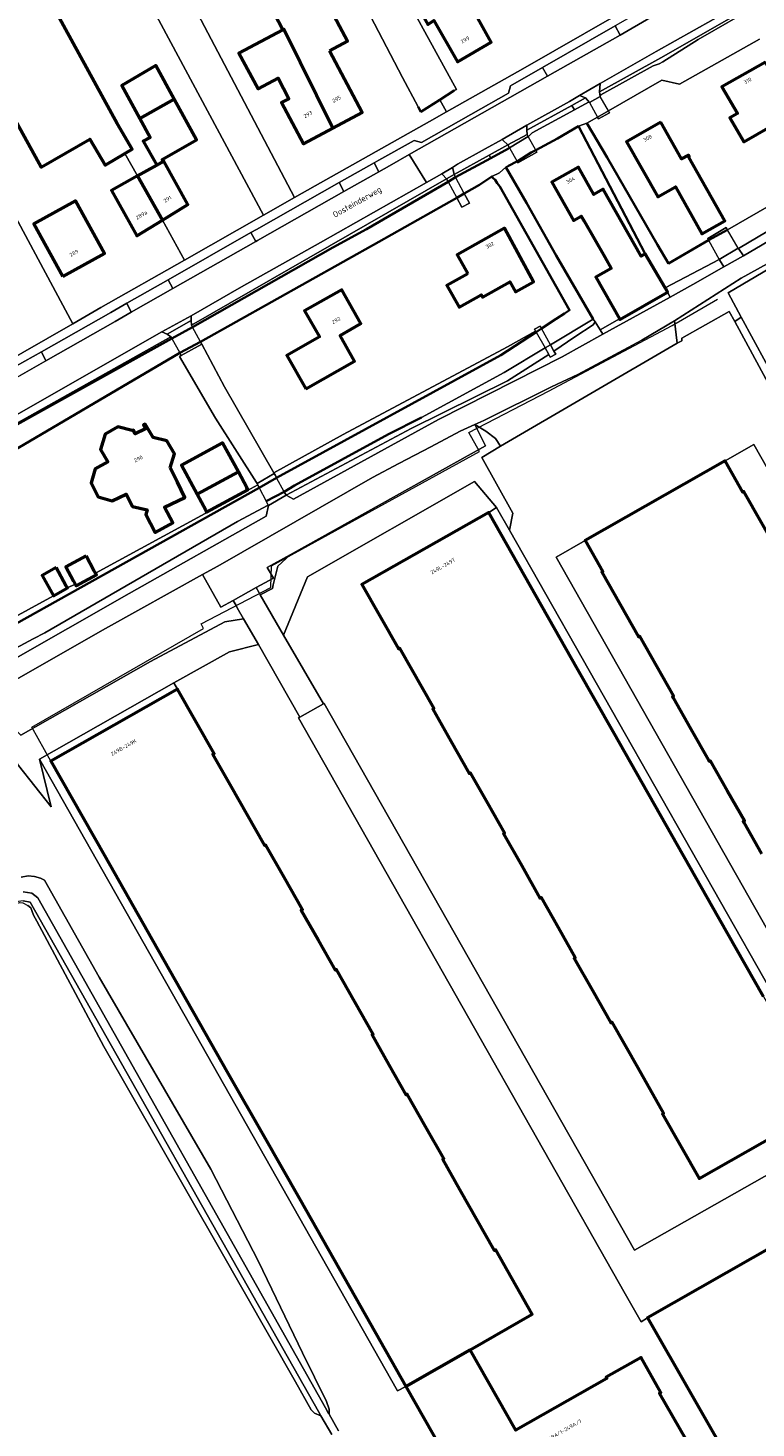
# Model space of a CAD drawing. Header units: metres. Extents: x 113441 to 115918, y 474822 to 477887.
# Tile 139 of 145: x 114304 to 114426, y 477083 to 477317. Entities that reach past the tile are written whole.
import ezdxf
from ezdxf.enums import TextEntityAlignment as Align

# ---------------------------------------------------------------- set-up
doc = ezdxf.new("R2010")
doc.units = ezdxf.units.M
for name, color, linetype, lineweight in [('B-WE-GK-BESCHOEIING-G', 252, 'GK-BESCHOEIING', 35), ('B-WE-GR-BOUWLAND-GV', 252, 'Continuous', 13), ('B-WE-GR-GRAS-GV', 252, 'Continuous', 13), ('B-WE-GR-GROENVOORZIENING-GV', 252, 'Continuous', 18), ('B-WE-GR-STRUIK-GV', 252, 'Continuous', 13), ('B-WE-IE-TERREINAFSCHEIDING_KUNSTMATIG_HEKWERK-G', 252, 'IE-TERREINAFSCHEIDING-KUNSTMATIG', 18), ('B-WE-KW-KUNSTWERK_DEK-GV', 252, 'Continuous', 18), ('B-WE-KW-KUNSTWERK_LANDHOOFD-GV', 252, 'Continuous', 18), ('B-WE-OG-BEBOUWING-GV', 7, 'Continuous', 50), ('B-WE-OG-BEBOUWING-T18', 7, 'Continuous', 50), ('B-WE-OG-BEBOUWING_LOODS-GV', 7, 'Continuous', 50), ('B-WE-OG-BEBOUWING_LUIFEL-GV', 7, 'Continuous', 50), ('B-WE-OG-TERREIN_ERF-GV', 252, 'Continuous', 18), ('B-WE-OG-TOPOGRAFIE-T18', 7, 'Continuous', 18), ('B-WE-OG-WATER-GV', 252, 'Continuous', 18), ('B-WE-OG-WATER_SLOOT-GV', 252, 'Continuous', 18), ('B-WE-VH-VERHARDING_GESLOTEN-GV', 252, 'Continuous', 18), ('B-WE-VH-VERHARDING_OPEN-GV', 252, 'Continuous', 18)]:
    doc.layers.add(name, color=color, linetype=linetype, lineweight=lineweight)
doc.styles.add('NLCS-ISO-ANNOTATIEF-T18', font='NLCS-ISO.ttf', dxfattribs={"height": 1.8})
doc.linetypes.add('GK-BESCHOEIING', pattern='A,30,-5,[1,NLCS.SHX,S=1,R=0,X=0,Y=0],-5', length=40)
doc.linetypes.add('IE-TERREINAFSCHEIDING-KUNSTMATIG', pattern='A,4,[82,NLCS.SHX,S=0.75,R=90,X=0,Y=0],4,-2', length=10)

msp = doc.modelspace()

# ---------------------------------------------------------------- linework, layer by layer
at = {"layer": 'B-WE-GK-BESCHOEIING-G', "ltscale": 0.5, "flags": 128}
for points in [[(114375.46, 477306.64), (114373.052, 477305.112), (114369.88, 477303.1), (114369.422, 477303.932)], [(114397.7, 477301.22), (114401.1, 477295.42), (114409.49, 477280.84), (114411.38, 477277.71), (114418.076, 477281.568)], [(114388.355, 477296.297), (114389.107, 477296.695), (114392.75, 477298.62), (114396.289, 477300.716)], [(114396.289, 477300.716), (114407.47, 477279.32)], [(114384.575, 477296.962), (114381.59, 477295.348), (114375.669, 477292.147), (114374.414, 477291.382)], [(114385.96, 477294.78), (114385.976, 477294.79), (114388.355, 477296.297)], [(114384.13, 477293.8), (114384.187, 477293.831)], [(114398.74, 477268.39), (114392.55, 477279.02), (114387.57, 477287.85), (114384.13, 477293.8)], [(114384.187, 477293.831), (114384.573, 477294.037)], [(114384.573, 477294.037), (114385.96, 477294.78)], [(114374.414, 477291.382), (114360.774, 477283.431), (114355.13, 477280.379), (114331.633, 477267.023)], [(114382, 477291.98), (114381.782, 477292.285), (114379.71, 477290.872), (114377.148, 477289.424), (114375.869, 477288.701), (114362.803, 477281.315), (114332.976, 477264.559)], [(114382, 477291.98), (114382.32, 477291.69), (114382.66, 477291.15), (114383.11, 477290.56), (114394.79, 477269.88), (114393.95, 477269.33)], [(114418.076, 477281.568), (114421.235, 477283.323)], [(114392.548, 477268.411), (114390.057, 477266.779)], [(114393.95, 477269.33), (114392.548, 477268.411)], [(114331.633, 477267.023), (114328.132, 477265.114), (114295.657, 477247.085)], [(114389.175, 477266.201), (114383.28, 477262.34), (114345.709, 477241.778)], [(114390.057, 477266.779), (114389.175, 477266.201)], [(114332.976, 477264.559), (114329.473, 477262.696), (114297.565, 477243.947), (114294.651, 477242.235), (114292.303, 477240.855), (114291.333, 477240.286), (114283.033, 477235.409), (114282.644, 477233.741)], [(114370, 477251.9), (114364.45, 477249.09), (114348.69, 477240.5), (114346.968, 477239.468)], [(114342.798, 477240.106), (114294.36, 477213.11), (114293.299, 477214.902)], [(114345.709, 477241.778), (114342.798, 477240.106)], [(114346.968, 477239.468), (114343.963, 477237.852)]]:
    msp.add_lwpolyline(points, dxfattribs=at)
at = {"layer": 'B-WE-GR-BOUWLAND-GV'}
msp.add_lwpolyline([(114461.469, 477296.473), (114421.331, 477272.769), (114423.545, 477268.698), (114435.925, 477245.942)], dxfattribs=at)
at = {"layer": 'B-WE-GR-GRAS-GV'}
msp.add_lwpolyline([(114328.509, 477207.428), (114337.797, 477212.664), (114342.639, 477213.862), (114340.156, 477218.189), (114337.021, 477217.689), (114324.563, 477211.023), (114302.863, 477198.688), (114298.745, 477202.748), (114299.888, 477198.263), (114302.481, 477193.594), (114307.931, 477186.686), (114306.002, 477194.636)], close=True, dxfattribs=at)
at = {"layer": 'B-WE-GR-GROENVOORZIENING-GV'}
for points in [[(114444.806, 477331.985), (114444.251, 477332.896), (114431.012, 477325.416), (114418.859, 477318.552), (114409.297, 477313.198), (114399.931, 477307.822), (114399.814, 477306.464), (114410.077, 477312.163)], [(114397.436, 477305.433), (114396.466, 477305.799), (114394.743, 477304.834), (114387.628, 477300.851), (114387.637, 477300.015), (114395.143, 477304.165)], [(114384.45, 477297.55), (114383.582, 477298.36), (114383.49, 477298.446), (114380.642, 477296.872), (114376.026, 477294.322), (114375.141, 477293.79), (114375.207, 477293.576), (114375.433, 477292.581), (114381.3, 477295.814)], [(114461.469, 477296.473), (114461.44, 477296.48), (114459.855, 477296.342), (114449.67, 477290.14), (114432.72, 477280.29), (114423.54, 477275.21), (114412.375, 477268.059), (114412.787, 477264.361), (114413.616, 477264.753), (114413.593, 477265.188), (114421.527, 477269.67), (114422.452, 477267.965), (114423.545, 477268.698), (114421.331, 477272.769)], [(114374.143, 477291.881), (114373.487, 477292.593), (114373.381, 477292.702), (114370.816, 477291.254), (114353.049, 477281.226), (114339.831, 477273.769), (114331.371, 477268.942), (114331.391, 477268.653), (114331.408, 477268.137), (114331.449, 477267.359)], [(114327.35, 477265.873), (114326.487, 477266.254), (114296.228, 477249.001), (114295.82, 477248.206), (114295.571, 477247.261), (114327.973, 477265.402)], [(114400.335, 477265.824), (114399.88, 477266.58), (114399.049, 477267.899), (114398.707, 477267.426), (114395.682, 477265.4), (114392.162, 477263.019), (114392.456, 477262.494), (114391.541, 477262.006), (114391.293, 477262.446), (114384.368, 477258.041), (114368.26, 477250.038), (114347.3, 477238.86), (114348.52, 477238.19), (114372.84, 477251.54), (114385.51, 477257.96), (114393.55, 477262.08)], [(114380.721, 477247.139), (114378.926, 477250.74), (114376.43, 477249.62), (114371.52, 477246.99), (114366.15, 477244.2), (114361.77, 477241.84), (114335.86, 477227.01), (114333.281, 477225.575), (114336.368, 477220.114), (114338.42, 477221.214), (114342.254, 477223.396), (114345.162, 477224.963), (114344.121, 477226.761), (114347.944, 477228.889)], [(114300.46, 477210.66), (114321.02, 477222.39), (114343.95, 477235.37), (114344.32, 477237.16), (114344.281, 477237.236), (114339.129, 477234.486), (114306.878, 477215.841), (114304.937, 477214.805), (114298.342, 477211.284), (114296.26, 477210.837), (114294.529, 477210.497), (114293.719, 477210.061), (114290.998, 477208.597), (114291.3, 477208.18), (114294.796, 477207.611)], [(114345.136, 477223.847), (114345.893, 477226.979), (114347.944, 477228.889), (114344.121, 477226.761), (114345.162, 477224.963), (114342.254, 477223.396), (114342.759, 477222.526), (114342.955, 477222.188), (114344.997, 477223.272)]]:
    msp.add_lwpolyline(points, close=True, dxfattribs=at)
msp.add_lwpolyline([(114302.863, 477198.688), (114324.563, 477211.023), (114337.021, 477217.689), (114340.156, 477218.189), (114339.103, 477220.025), (114338.898, 477220.381), (114338.42, 477221.214), (114336.368, 477220.114), (114333.281, 477225.575), (114317.02, 477216.53), (114290.29, 477201.32)], dxfattribs=at)
at = {"layer": 'B-WE-GR-STRUIK-GV'}
msp.add_lwpolyline([(114382.554, 477236.825), (114384.718, 477233.018), (114385.299, 477235.883), (114380.082, 477245.182), (114383.227, 477247.082), (114382.35, 477248.382), (114380.778, 477249.607), (114378.926, 477250.74), (114380.721, 477247.139), (114347.944, 477228.889), (114345.893, 477226.979), (114345.136, 477223.847), (114344.997, 477223.272), (114342.955, 477222.188), (114346.871, 477215.43), (114350.848, 477225.18), (114378.827, 477241.169)], close=True, dxfattribs=at)
for points in [[(114387.052, 477054.907), (114367.347, 477089.607), (114365.974, 477088.834), (114306.002, 477194.636), (114307.931, 477186.686), (114302.481, 477193.594)], [(114302.928, 477174.906), (114304.103, 477175.143), (114305.136, 477175.016), (114306.165, 477174.756), (114306.824, 477174.405), (114315.959, 477158.134), (114334.673, 477125.982), (114342.66, 477110.542), (114350.05, 477095.252), (114354.049, 477087.098), (114354.516, 477085.783), (114354.494, 477084.931), (114356.049, 477082.172)]]:
    msp.add_lwpolyline(points, dxfattribs=at)
at = {"layer": 'B-WE-IE-TERREINAFSCHEIDING_KUNSTMATIG_HEKWERK-G'}
msp.add_lwpolyline([(114307.879, 477194.331), (114304.686, 477200.027), (114333.454, 477216.528), (114333.04, 477217.331), (114344.747, 477223.416), (114344.844, 477227.042), (114379.697, 477246.172), (114377.92, 477249.385), (114391.258, 477256.297), (114411.945, 477267.298), (114419.587, 477271.727)], dxfattribs=at)
at = {"layer": 'B-WE-KW-KUNSTWERK_DEK-GV'}
for points in [[(114401.448, 477302.935), (114401.283, 477303.231), (114399.922, 477305.669), (114398.112, 477304.659), (114399.485, 477302.199), (114399.638, 477301.925)], [(114384.45, 477297.55), (114384.723, 477297.055), (114385.976, 477294.79), (114386.097, 477294.571), (114389.301, 477296.343), (114389.107, 477296.695), (114387.85, 477298.969), (114387.655, 477299.322)], [(114376.738, 477287.101), (114378.029, 477287.801), (114377.148, 477289.424), (114375.669, 477292.147), (114375.433, 477292.581), (114374.143, 477291.881), (114374.414, 477291.382), (114375.869, 477288.701)], [(114421.235, 477283.323), (114418.076, 477281.568), (114419.84, 477278.38), (114423.04, 477280.25)], [(114331.408, 477268.137), (114327.35, 477265.873), (114327.973, 477265.402), (114328.132, 477265.114), (114329.473, 477262.696), (114329.714, 477262.26), (114329.705, 477262.283), (114333.187, 477264.173), (114332.976, 477264.559), (114331.633, 477267.023), (114331.449, 477267.359)], [(114390.057, 477266.779), (114389.175, 477266.201), (114390.678, 477263.536), (114391.571, 477264.074)], [(114346.968, 477239.468), (114345.709, 477241.778), (114345.493, 477242.174), (114345.31, 477242.51), (114342.43, 477240.82), (114342.544, 477240.6), (114342.798, 477240.106), (114343.963, 477237.852), (114344.281, 477237.236), (114344.32, 477237.16), (114347.3, 477238.86)]]:
    msp.add_lwpolyline(points, close=True, dxfattribs=at)
at = {"layer": 'B-WE-KW-KUNSTWERK_LANDHOOFD-GV'}
for points in [[(114401.448, 477302.935), (114401.283, 477303.231), (114399.485, 477302.199), (114399.638, 477301.925)], [(114387.85, 477298.969), (114387.655, 477299.322), (114384.45, 477297.55), (114384.723, 477297.055)], [(114389.107, 477296.695), (114388.355, 477296.297), (114385.976, 477294.79), (114386.097, 477294.571), (114389.301, 477296.343)], [(114375.669, 477292.147), (114375.433, 477292.581), (114374.143, 477291.881), (114374.414, 477291.382)], [(114377.148, 477289.424), (114375.869, 477288.701), (114376.738, 477287.101), (114378.029, 477287.801)], [(114421.235, 477283.323), (114421.009, 477283.708), (114420.99, 477283.74), (114417.92, 477281.85), (114418.076, 477281.568)], [(114331.633, 477267.023), (114331.449, 477267.359), (114331.408, 477268.137), (114327.35, 477265.873), (114327.973, 477265.402), (114328.132, 477265.114)], [(114390.057, 477266.779), (114389.83, 477267.184), (114388.909, 477266.672), (114389.075, 477266.379), (114389.175, 477266.201)], [(114332.976, 477264.559), (114329.473, 477262.696), (114329.705, 477262.283), (114333.187, 477264.173)], [(114391.571, 477264.074), (114390.678, 477263.536), (114391.293, 477262.446), (114391.541, 477262.006), (114392.456, 477262.494), (114392.162, 477263.019)], [(114345.709, 477241.778), (114345.493, 477242.174), (114345.31, 477242.51), (114342.43, 477240.82), (114342.544, 477240.6), (114342.798, 477240.106)], [(114347.3, 477238.86), (114346.968, 477239.468), (114343.963, 477237.852), (114344.281, 477237.236), (114344.32, 477237.16)]]:
    msp.add_lwpolyline(points, close=True, dxfattribs=at)
at = {"layer": 'B-WE-OG-BEBOUWING-GV'}
for points in [[(114260.665, 477409.514), (114252.81, 477424.05), (114248.63, 477432.37), (114234.64, 477424.82), (114237.17, 477420.57), (114240.2, 477422.15), (114242.407, 477418.325), (114239.11, 477416.51), (114278.1, 477344.96), (114306.23, 477293.83), (114314.41, 477298.529), (114316.97, 477294.14), (114320.291, 477296.13), (114321.486, 477296.846), (114318.99, 477301.16), (114290.07, 477353.9), (114290.54, 477354.23)], [(114377.718, 477321.813), (114376.981, 477321.384), (114375.015, 477324.758), (114368.95, 477321.33), (114371.02, 477317.74), (114372.06, 477318.388), (114375.989, 477311.469), (114381.67, 477314.74)], [(114354.563, 477313.291), (114357.604, 477314.913), (114354.403, 477320.913), (114350.88, 477319.04), (114349.462, 477321.707), (114345.332, 477319.51), (114346.726, 477316.833), (114346.897, 477316.924), (114355.128, 477300.359), (114360.059, 477302.99)], [(114346.897, 477316.924), (114346.726, 477316.833), (114339.392, 477312.935), (114342.583, 477306.93), (114345.949, 477308.719), (114347.775, 477305.284), (114346.538, 477304.628), (114350.196, 477297.728), (114355.128, 477300.359)], [(114427.611, 477311.42), (114420.297, 477307.296), (114422.925, 477302.808), (114421.62, 477302.07), (114423.951, 477298.089), (114430.302, 477301.707), (114433.09, 477297.26), (114435.31, 477298.446)], [(114328.562, 477305.187), (114322.78, 477301.952), (114324.505, 477298.791), (114323.33, 477298.15), (114325.638, 477294.174), (114326.707, 477294.771), (114326.508, 477295.133), (114332.299, 477298.378)], [(114410.051, 477301.333), (114404.342, 477298.086), (114409.547, 477288.83), (114412.536, 477290.517), (114416.95, 477282.68), (114420.767, 477284.832), (114414.747, 477295.514), (114414.842, 477295.568), (114414.685, 477295.847), (114413.54, 477295.218)], [(114326.707, 477294.771), (114325.638, 477294.174), (114322.409, 477292.37), (114326.556, 477284.947), (114330.853, 477287.565), (114326.83, 477294.84)], [(114397.244, 477284.767), (114400.679, 477278.726), (114401.742, 477276.857), (114399.16, 477275.389), (114403.126, 477268.427), (114403.18, 477268.33), (114411.2, 477272.88), (114410.884, 477273.423), (114410.77, 477273.62), (114407.47, 477279.32), (114406.779, 477278.925), (114400.412, 477290.123), (114398.864, 477289.243), (114396.26, 477293.825), (114391.799, 477291.288), (114395.437, 477284.89), (114396.749, 477285.636)], [(114322.409, 477292.37), (114318.019, 477289.918), (114322.259, 477282.328), (114326.556, 477284.947)], [(114309.893, 477275.503), (114316.892, 477279.349), (114312.025, 477288.209), (114305.013, 477284.357)], [(114377.724, 477275.963), (114374.231, 477273.976), (114376.266, 477270.397), (114379.974, 477272.427), (114380.177, 477272.06), (114384.751, 477274.595), (114385.74, 477272.96), (114388.73, 477274.63), (114383.896, 477283.581), (114375.96, 477279.134)], [(114350.593, 477256.696), (114358.77, 477261.349), (114356.323, 477265.642), (114359.808, 477267.628), (114356.601, 477273.298), (114350.382, 477269.753), (114352.87, 477265.416), (114347.387, 477262.266)], [(114327.88, 477243.44), (114328.6, 477245.78), (114327.33, 477247.99), (114325.03, 477248.56), (114323.7, 477250.78), (114323.413, 477250.639), (114323.721, 477250.011), (114322.007, 477249.169), (114321.698, 477249.797), (114321.48, 477249.69), (114319.12, 477250.32), (114316.99, 477249.08), (114316.19, 477246.53), (114317.45, 477244.44), (114315.328, 477243.288), (114314.641, 477240.951), (114315.8, 477238.577), (114318.125, 477237.932), (114320.47, 477239.05), (114321.54, 477237.01), (114323.989, 477236.402), (114323.777, 477235.624), (114325.381, 477232.617), (114328.331, 477234.259), (114326.916, 477236.871), (114330.32, 477238.52), (114329.1, 477241.04)], [(114340.716, 477240.14), (114339.288, 477242.787), (114332.369, 477239.046), (114333.82, 477236.347), (114333.974, 477236.061), (114340.901, 477239.796)], [(114352.705, 477164.351), (114349.841, 477169.395), (114350.024, 477169.498), (114346.963, 477174.89), (114343.902, 477180.282), (114343.719, 477180.178), (114337.893, 477190.44), (114335.03, 477195.483), (114335.212, 477195.587), (114329.09, 477206.37), (114307.879, 477194.331), (114316.868, 477178.5), (114325.757, 477162.848), (114331.682, 477152.413), (114337.608, 477141.978), (114343.533, 477131.543), (114349.459, 477121.108), (114355.384, 477110.673), (114367.347, 477089.607), (114378.12, 477095.746), (114388.528, 477101.678), (114382.412, 477112.451), (114382.229, 477112.348), (114376.403, 477122.609), (114373.54, 477127.653), (114373.722, 477127.757), (114370.661, 477133.148), (114367.6, 477138.54), (114367.418, 477138.436), (114364.554, 477143.48), (114361.691, 477148.524), (114361.873, 477148.628), (114358.812, 477154.019), (114355.751, 477159.411), (114355.569, 477159.307)], [(114440.29, 477044.416), (114442.425, 477045.639), (114447.272, 477037.179), (114445.137, 477035.956), (114462.758, 477005.203), (114484.883, 477017.826), (114484.842, 477017.898), (114467.454, 477048.214), (114469.536, 477049.408), (114464.306, 477058.527), (114462.224, 477057.333), (114429.915, 477113.662), (114407.834, 477101.061), (114422.685, 477075.142)], [(114378.12, 477095.746), (114367.347, 477089.607), (114387.052, 477054.907), (114418.782, 477072.926), (114409.871, 477088.451), (114410.089, 477088.575), (114406.751, 477094.453), (114400.925, 477091.146), (114401.048, 477090.928), (114385.777, 477082.258)]]:
    msp.add_lwpolyline(points, close=True, dxfattribs=at)
for points in [[(114430.114, 477228.72), (114423.994, 477239.504), (114423.812, 477239.401), (114420.851, 477244.619), (114397.407, 477231.28), (114400.37, 477226.063), (114400.187, 477225.959), (114406.31, 477215.177), (114406.493, 477215.28), (114412.221, 477205.193), (114412.038, 477205.089), (114412.137, 477204.916), (114415.1, 477199.698), (114418.063, 477194.481), (114418.162, 477194.307), (114418.344, 477194.41), (114421.208, 477189.367), (114424.072, 477184.323), (114423.89, 477184.22), (114423.988, 477184.046), (114426.951, 477178.828)], [(114427.247, 477154.914), (114419.844, 477167.96), (114413.921, 477178.397), (114407.999, 477188.833), (114402.076, 477199.27), (114396.154, 477209.707), (114381.248, 477235.974), (114360.002, 477223.915), (114366.124, 477213.132), (114366.306, 477213.235), (114372.033, 477203.148), (114371.851, 477203.044), (114374.912, 477197.652), (114377.973, 477192.261), (114378.155, 477192.364), (114381.019, 477187.321), (114383.883, 477182.277), (114383.7, 477182.173), (114386.761, 477176.781), (114389.822, 477171.39), (114390.005, 477171.493), (114392.868, 477166.45), (114395.732, 477161.406), (114395.549, 477161.302), (114398.61, 477155.91), (114401.671, 477150.519), (114401.854, 477150.622), (114406.198, 477142.97), (114410.543, 477135.317), (114410.36, 477135.213), (114416.489, 477124.419), (114437.708, 477136.48)]]:
    msp.add_lwpolyline(points, dxfattribs=at)
at = {"layer": 'B-WE-OG-BEBOUWING_LOODS-GV'}
for points in [[(114322.78, 477301.952), (114328.562, 477305.187), (114325.46, 477310.838), (114319.761, 477307.487)], [(114313.776, 477228.715), (114310.369, 477226.885), (114311.682, 477224.454), (114311.935, 477223.987), (114312.093, 477223.694), (114315.499, 477225.524), (114315.333, 477225.832), (114315.091, 477226.281)], [(114308.751, 477226.756), (114306.433, 477225.436), (114308.058, 477222.512), (114308.327, 477222.029), (114310.645, 477223.349), (114310.41, 477223.772)]]:
    msp.add_lwpolyline(points, close=True, dxfattribs=at)
at = {"layer": 'B-WE-OG-BEBOUWING_LUIFEL-GV'}
msp.add_lwpolyline([(114339.288, 477242.787), (114336.652, 477247.674), (114329.75, 477243.918), (114332.369, 477239.046)], close=True, dxfattribs=at)
at = {"layer": 'B-WE-OG-TERREIN_ERF-GV'}
for points in [[(114222.451, 477444.568), (114257.93, 477377.648), (114293.734, 477312.173), (114301.917, 477297.411), (114296.927, 477294.758), (114311.552, 477267.602), (114316.26, 477270.3), (114330.29, 477278.263), (114326.556, 477284.947), (114322.259, 477282.328), (114318.019, 477289.918), (114322.409, 477292.37), (114320.291, 477296.13), (114316.97, 477294.14), (114314.41, 477298.529), (114306.23, 477293.83), (114278.1, 477344.96), (114239.11, 477416.51), (114242.407, 477418.325), (114240.2, 477422.15), (114237.17, 477420.57), (114234.64, 477424.82), (114248.63, 477432.37), (114237.655, 477452.62)], [(114290.07, 477353.9), (114318.99, 477301.16), (114321.486, 477296.846), (114320.291, 477296.13), (114322.409, 477292.37), (114325.638, 477294.174), (114323.33, 477298.15), (114324.505, 477298.791), (114322.78, 477301.952), (114319.761, 477307.487), (114325.46, 477310.838), (114328.562, 477305.187), (114332.299, 477298.378), (114326.508, 477295.133), (114326.707, 477294.771), (114326.83, 477294.84), (114330.853, 477287.565), (114326.556, 477284.947), (114330.29, 477278.263), (114343.524, 477285.774), (114300.218, 477366.473)], [(114358.673, 477338.075), (114375.838, 477306.821), (114375.46, 477306.64), (114373.052, 477305.112), (114374.186, 477303.117), (114386.924, 477310.309), (114402.631, 477319.28)], [(114426.581, 477315.257), (114413.219, 477307.751), (114410.258, 477308.382), (114401.283, 477303.231), (114401.448, 477302.935), (114399.638, 477301.925), (114399.485, 477302.199), (114398.092, 477301.399), (114397.7, 477301.22), (114401.1, 477295.42), (114409.49, 477280.84), (114411.38, 477277.71), (114418.076, 477281.568), (114417.92, 477281.85), (114420.99, 477283.74), (114421.009, 477283.708), (114421.235, 477283.323), (114436.67, 477292.23)], [(114295.685, 477215.161), (114308.327, 477222.029), (114308.058, 477222.512), (114306.433, 477225.436), (114308.751, 477226.756), (114310.41, 477223.772), (114310.645, 477223.349), (114311.935, 477223.987), (114311.682, 477224.454), (114310.369, 477226.885), (114313.776, 477228.715), (114315.091, 477226.281), (114315.333, 477225.832), (114341.304, 477239.938), (114342.544, 477240.6), (114342.43, 477240.82), (114342.307, 477241.015), (114335.48, 477251.78), (114329.43, 477262.12), (114329.705, 477262.283), (114329.473, 477262.696), (114297.565, 477243.947)], [(114354.928, 477081.532), (114353.136, 477084.697), (114352.028, 477085.145), (114351.473, 477085.661), (114348.888, 477090.371), (114335.942, 477112.987), (114316.762, 477146.521), (114305.511, 477167.556), (114304.968, 477168.506), (114304.499, 477169.754), (114304.008, 477170.168)]]:
    msp.add_lwpolyline(points, dxfattribs=at)
for points in [[(114356.82, 477328.053), (114356.588, 477327.945), (114352.295, 477325.951), (114346.877, 477336.373), (114344.448, 477341.046), (114348.507, 477343.259), (114345.15, 477349.78), (114343.452, 477352.949), (114320.777, 477341.866), (114348.722, 477288.724), (114352.15, 477290.67), (114371.289, 477301.481), (114374.186, 477303.117), (114373.052, 477305.112), (114369.88, 477303.1), (114369.422, 477303.932), (114366.77, 477308.859)], [(114377.718, 477321.813), (114381.67, 477314.74), (114375.989, 477311.469), (114372.06, 477318.388), (114371.02, 477317.74), (114368.95, 477321.33), (114375.015, 477324.758), (114376.981, 477321.384)], [(114354.403, 477320.913), (114357.604, 477314.913), (114354.563, 477313.291), (114360.059, 477302.99), (114355.128, 477300.359), (114350.196, 477297.728), (114346.538, 477304.628), (114347.775, 477305.284), (114345.949, 477308.719), (114342.583, 477306.93), (114339.392, 477312.935), (114346.726, 477316.833), (114345.332, 477319.51), (114349.462, 477321.707), (114350.88, 477319.04)], [(114437.19, 477299.45), (114435.31, 477298.446), (114433.09, 477297.26), (114430.302, 477301.707), (114423.951, 477298.089), (114421.62, 477302.07), (114422.925, 477302.808), (114420.297, 477307.296), (114427.611, 477311.42), (114434.986, 477315.579), (114437.579, 477311.095), (114438.886, 477311.834), (114441.165, 477307.895), (114434.476, 477304.084)], [(114296.927, 477294.758), (114292.554, 477302.533), (114292.057, 477303.416), (114272.743, 477292.692), (114272.491, 477292.552), (114272.901, 477291.768), (114283.059, 477297.136), (114291.654, 477281.554), (114281.836, 477276.265), (114279.295, 477280.902), (114278.861, 477280.552), (114279.861, 477275.153), (114280.495, 477272.732), (114281.334, 477270.812), (114286.091, 477262.423), (114290.197, 477255.362), (114311.552, 477267.602)], [(114420.767, 477284.832), (114416.95, 477282.68), (114412.536, 477290.517), (114409.547, 477288.83), (114404.342, 477298.086), (114410.051, 477301.333), (114413.54, 477295.218), (114414.685, 477295.847), (114414.842, 477295.568), (114414.747, 477295.514)], [(114397.244, 477284.767), (114396.749, 477285.636), (114395.437, 477284.89), (114391.799, 477291.288), (114396.26, 477293.825), (114398.864, 477289.243), (114400.412, 477290.123), (114406.779, 477278.925), (114407.47, 477279.32), (114396.289, 477300.716), (114392.75, 477298.62), (114389.107, 477296.695), (114389.301, 477296.343), (114386.097, 477294.571), (114385.976, 477294.79), (114385.96, 477294.78), (114384.573, 477294.037), (114384.187, 477293.831), (114384.13, 477293.8), (114387.57, 477287.85), (114392.55, 477279.02), (114398.74, 477268.39), (114399.049, 477267.899), (114399.88, 477266.58), (114403.126, 477268.427), (114399.16, 477275.389), (114401.742, 477276.857), (114400.679, 477278.726)], [(114392.548, 477268.411), (114393.95, 477269.33), (114394.79, 477269.88), (114383.11, 477290.56), (114382.66, 477291.15), (114382.32, 477291.69), (114382, 477291.98), (114381.782, 477292.285), (114379.71, 477290.872), (114377.148, 477289.424), (114378.029, 477287.801), (114376.738, 477287.101), (114375.869, 477288.701), (114362.803, 477281.315), (114332.976, 477264.559), (114333.187, 477264.173), (114336.96, 477257.01), (114345.241, 477242.629), (114356.875, 477249.028), (114384.381, 477263.72), (114389.075, 477266.379), (114388.909, 477266.672), (114389.83, 477267.184), (114390.057, 477266.779)], [(114312.025, 477288.209), (114316.892, 477279.349), (114309.893, 477275.503), (114305.013, 477284.357)], [(114377.724, 477275.963), (114375.96, 477279.134), (114383.896, 477283.581), (114388.73, 477274.63), (114385.74, 477272.96), (114384.751, 477274.595), (114380.177, 477272.06), (114379.974, 477272.427), (114376.266, 477270.397), (114374.231, 477273.976)], [(114350.593, 477256.696), (114347.387, 477262.266), (114352.87, 477265.416), (114350.382, 477269.753), (114356.601, 477273.298), (114359.808, 477267.628), (114356.323, 477265.642), (114358.77, 477261.349)], [(114336.96, 477257.01), (114333.187, 477264.173), (114329.705, 477262.283), (114329.43, 477262.12), (114335.48, 477251.78), (114342.307, 477241.015), (114342.43, 477240.82), (114345.31, 477242.51), (114345.241, 477242.629)], [(114327.88, 477243.44), (114329.1, 477241.04), (114330.32, 477238.52), (114326.916, 477236.871), (114328.331, 477234.259), (114325.381, 477232.617), (114323.777, 477235.624), (114323.989, 477236.402), (114321.54, 477237.01), (114320.47, 477239.05), (114318.125, 477237.932), (114315.8, 477238.577), (114314.641, 477240.951), (114315.328, 477243.288), (114317.45, 477244.44), (114316.19, 477246.53), (114316.99, 477249.08), (114319.12, 477250.32), (114321.48, 477249.69), (114321.698, 477249.797), (114322.007, 477249.169), (114323.721, 477250.011), (114323.413, 477250.639), (114323.7, 477250.78), (114325.03, 477248.56), (114327.33, 477247.99), (114328.6, 477245.78)], [(114340.716, 477240.14), (114340.901, 477239.796), (114333.974, 477236.061), (114333.82, 477236.347), (114332.369, 477239.046), (114339.288, 477242.787)]]:
    msp.add_lwpolyline(points, close=True, dxfattribs=at)
at = {"layer": 'B-WE-OG-WATER-GV'}
msp.add_lwpolyline([(114357.245, 477340.696), (114346.877, 477336.373), (114352.295, 477325.951), (114356.588, 477327.945), (114356.82, 477328.053), (114366.77, 477308.859), (114369.422, 477303.932), (114369.88, 477303.1), (114373.052, 477305.112), (114375.46, 477306.64), (114375.838, 477306.821), (114358.673, 477338.075)], close=True, dxfattribs=at)
for points in [[(114426.46, 477321.04), (114416.34, 477315.22), (114410.433, 477311.461), (114409.817, 477311.157), (114408.766, 477310.805), (114400.027, 477305.941), (114399.922, 477305.669), (114398.112, 477304.659), (114397.973, 477304.7), (114395.596, 477303.41), (114388.494, 477299.555), (114387.937, 477299.022), (114387.85, 477298.969), (114384.723, 477297.055), (114384.575, 477296.962), (114381.59, 477295.348), (114375.669, 477292.147), (114374.414, 477291.382), (114360.774, 477283.431), (114355.13, 477280.379), (114331.633, 477267.023), (114328.132, 477265.114), (114295.657, 477247.085)], [(114297.565, 477243.947), (114329.473, 477262.696), (114332.976, 477264.559), (114362.803, 477281.315), (114375.869, 477288.701), (114377.148, 477289.424), (114379.71, 477290.872), (114381.782, 477292.285), (114383.016, 477292.849), (114384.13, 477293.8), (114384.187, 477293.831), (114384.573, 477294.037), (114385.96, 477294.78), (114385.976, 477294.79), (114388.355, 477296.297), (114389.107, 477296.695), (114392.75, 477298.62), (114396.289, 477300.716), (114397.047, 477300.987), (114397.7, 477301.22), (114398.092, 477301.399), (114399.485, 477302.199), (114401.283, 477303.231), (114410.258, 477308.382), (114413.219, 477307.751), (114426.581, 477315.257)], [(114436.67, 477292.23), (114421.235, 477283.323), (114418.076, 477281.568), (114411.38, 477277.71), (114409.49, 477280.84), (114401.1, 477295.42), (114397.7, 477301.22), (114397.047, 477300.987), (114396.289, 477300.716), (114407.47, 477279.32), (114410.77, 477273.62), (114419.84, 477278.38), (114423.04, 477280.25), (114423.07, 477280.207), (114439.97, 477290.173)], [(114298.342, 477211.284), (114304.937, 477214.805), (114306.878, 477215.841), (114339.129, 477234.486), (114344.281, 477237.236), (114343.963, 477237.852), (114346.968, 477239.468), (114348.69, 477240.5), (114364.45, 477249.09), (114370, 477251.9), (114383.84, 477259.42), (114390.678, 477263.536), (114391.571, 477264.074), (114398.74, 477268.39), (114392.55, 477279.02), (114387.57, 477287.85), (114384.13, 477293.8), (114383.016, 477292.849), (114381.782, 477292.285), (114382, 477291.98), (114382.32, 477291.69), (114382.66, 477291.15), (114383.11, 477290.56), (114394.79, 477269.88), (114393.95, 477269.33), (114392.548, 477268.411), (114390.057, 477266.779), (114389.175, 477266.201), (114383.28, 477262.34), (114345.709, 477241.778), (114342.798, 477240.106), (114294.36, 477213.11)], [(114356.049, 477082.172), (114354.494, 477084.931), (114354.408, 477085.083), (114353.872, 477086.035), (114305.717, 477171.462), (114304.678, 477172.199), (114303.261, 477172.454)], [(114303.226, 477170.936), (114304.412, 477170.723), (114352.73, 477085.413), (114353.077, 477084.8), (114353.136, 477084.697), (114354.928, 477081.532)]]:
    msp.add_lwpolyline(points, dxfattribs=at)
at = {"layer": 'B-WE-OG-WATER_SLOOT-GV'}
for points in [[(114426.46, 477321.04), (114440.11, 477328.73), (114443.92, 477330.78), (114445.22, 477331.73), (114445.156, 477331.769), (114444.806, 477331.985), (114410.077, 477312.163), (114399.814, 477306.464), (114399.922, 477305.669), (114400.027, 477305.941), (114408.766, 477310.805), (114409.817, 477311.157), (114410.433, 477311.461), (114416.34, 477315.22)], [(114395.596, 477303.41), (114395.143, 477304.165), (114387.637, 477300.015), (114387.655, 477299.322), (114387.85, 477298.969), (114387.937, 477299.022), (114388.494, 477299.555)], [(114398.112, 477304.659), (114397.436, 477305.433), (114395.143, 477304.165), (114395.596, 477303.41), (114397.973, 477304.7)], [(114384.575, 477296.962), (114384.723, 477297.055), (114384.45, 477297.55), (114381.3, 477295.814), (114381.59, 477295.348)], [(114381.59, 477295.348), (114381.3, 477295.814), (114375.433, 477292.581), (114375.669, 477292.147)], [(114374.414, 477291.382), (114374.143, 477291.881), (114331.449, 477267.359), (114331.633, 477267.023), (114355.13, 477280.379), (114360.774, 477283.431)], [(114440.219, 477288.734), (114439.97, 477290.173), (114423.07, 477280.207), (114423.931, 477278.988), (114435.49, 477285.79)], [(114420.643, 477277.116), (114419.888, 477278.304), (114419.84, 477278.38), (114410.77, 477273.62), (114410.884, 477273.423), (114411.2, 477272.88), (114411.647, 477272.067), (114415.428, 477274.153)], [(114399.049, 477267.899), (114398.74, 477268.39), (114391.571, 477264.074), (114392.162, 477263.019), (114395.682, 477265.4), (114398.707, 477267.426)], [(114389.175, 477266.201), (114389.075, 477266.379), (114384.381, 477263.72), (114356.875, 477249.028), (114345.241, 477242.629), (114345.31, 477242.51), (114345.493, 477242.174), (114345.709, 477241.778), (114383.28, 477262.34)], [(114328.132, 477265.114), (114327.973, 477265.402), (114295.571, 477247.261), (114295.657, 477247.085)], [(114391.293, 477262.446), (114390.678, 477263.536), (114383.84, 477259.42), (114370, 477251.9), (114364.45, 477249.09), (114348.69, 477240.5), (114346.968, 477239.468), (114347.3, 477238.86), (114368.26, 477250.038), (114384.368, 477258.041)], [(114342.798, 477240.106), (114342.544, 477240.6), (114341.304, 477239.938), (114315.333, 477225.832), (114315.499, 477225.524), (114312.093, 477223.694), (114311.935, 477223.987), (114310.645, 477223.349), (114308.327, 477222.029), (114295.685, 477215.161), (114294.704, 477214.951), (114293.299, 477214.902), (114294.36, 477213.11)], [(114304.412, 477170.723), (114303.226, 477170.936), (114301.675, 477170.729), (114291.713, 477165.394), (114292.564, 477165.518), (114301.267, 477170.071), (114302.078, 477170.451), (114302.651, 477170.637), (114303.184, 477170.59), (114304.008, 477170.168), (114304.499, 477169.754), (114304.968, 477168.506), (114305.511, 477167.556), (114316.762, 477146.521), (114335.942, 477112.987), (114348.888, 477090.371), (114351.473, 477085.661), (114352.028, 477085.145), (114353.136, 477084.697), (114353.077, 477084.8), (114352.73, 477085.413)]]:
    msp.add_lwpolyline(points, close=True, dxfattribs=at)
msp.add_lwpolyline([(114303.261, 477172.454), (114304.678, 477172.199), (114305.717, 477171.462), (114353.872, 477086.035), (114354.408, 477085.083), (114354.494, 477084.931), (114354.516, 477085.783), (114354.049, 477087.098), (114350.05, 477095.252), (114342.66, 477110.542), (114334.673, 477125.982), (114315.959, 477158.134), (114306.824, 477174.405), (114306.165, 477174.756), (114305.136, 477175.016), (114304.103, 477175.143), (114302.928, 477174.906)], dxfattribs=at)
at = {"layer": 'B-WE-VH-VERHARDING_GESLOTEN-GV'}
for points in [[(114237.655, 477452.62), (114248.63, 477432.37), (114252.81, 477424.05), (114260.665, 477409.514), (114261.61, 477410.039), (114273.189, 477416.293), (114300.218, 477366.473), (114343.524, 477285.774), (114348.722, 477288.724), (114320.777, 477341.866), (114343.452, 477352.949), (114336.17, 477366.54), (114328.415, 477381.21), (114313.646, 477372.572), (114286.767, 477423.755), (114277.669, 477419.112), (114275.723, 477422.193), (114259.473, 477453.218)], [(114429.221, 477330.709), (114418.631, 477324.682), (114408.317, 477318.89), (114403.243, 477315.947), (114391.079, 477309.054), (114367.923, 477295.932), (114370.816, 477291.254), (114373.381, 477292.702), (114375.141, 477293.79), (114376.026, 477294.322), (114380.642, 477296.872), (114383.49, 477298.446), (114387.628, 477300.851), (114394.743, 477304.834), (114396.466, 477305.799), (114399.931, 477307.822), (114409.297, 477313.198), (114418.859, 477318.552), (114431.012, 477325.416)], [(114296.228, 477249.001), (114326.487, 477266.254), (114331.371, 477268.942), (114339.831, 477273.769), (114353.049, 477281.226), (114370.816, 477291.254), (114367.923, 477295.932), (114364.605, 477294.052), (114362.85, 477293.059), (114356.983, 477289.739), (114342.507, 477281.548), (114342.201, 477281.374), (114328.317, 477273.481), (114321.357, 477269.524), (114318.663, 477267.992), (114307.059, 477261.409), (114302.725, 477258.95)], [(114435.49, 477285.79), (114423.931, 477278.988), (114420.643, 477277.116), (114415.428, 477274.153), (114411.647, 477272.067), (114400.335, 477265.824), (114393.55, 477262.08), (114385.51, 477257.96), (114372.84, 477251.54), (114348.52, 477238.19), (114347.3, 477238.86), (114344.32, 477237.16), (114343.95, 477235.37), (114321.02, 477222.39), (114300.46, 477210.66)], [(114290.29, 477201.32), (114317.02, 477216.53), (114333.281, 477225.575), (114335.86, 477227.01), (114361.77, 477241.84), (114366.15, 477244.2), (114371.52, 477246.99), (114376.43, 477249.62), (114378.926, 477250.74), (114380.44, 477251.37), (114391.73, 477257.04), (114396.152, 477259.119), (114406.89, 477264.85), (114412.375, 477268.059), (114423.54, 477275.21), (114432.72, 477280.29)], [(114435.925, 477245.942), (114423.545, 477268.698), (114422.452, 477267.965), (114432.473, 477249.499)], [(114437.708, 477136.48), (114416.489, 477124.419), (114410.36, 477135.213), (114410.543, 477135.317), (114406.198, 477142.97), (114401.854, 477150.622), (114401.671, 477150.519), (114398.61, 477155.91), (114395.549, 477161.302), (114395.732, 477161.406), (114392.868, 477166.45), (114390.005, 477171.493), (114389.822, 477171.39), (114386.761, 477176.781), (114383.7, 477182.173), (114383.883, 477182.277), (114381.019, 477187.321), (114378.155, 477192.364), (114377.973, 477192.261), (114374.912, 477197.652), (114371.851, 477203.044), (114372.033, 477203.148), (114366.306, 477213.235), (114366.124, 477213.132), (114360.002, 477223.915), (114381.248, 477235.974), (114382.554, 477236.825), (114378.827, 477241.169), (114350.848, 477225.18), (114346.871, 477215.43), (114353.536, 477203.931), (114353.645, 477203.992), (114405.634, 477112.405), (114435.795, 477129.489)], [(114422.685, 477075.142), (114407.834, 477101.061), (114406.752, 477100.443), (114404.119, 477105.087), (114349.383, 477201.586), (114349.609, 477201.714), (114342.639, 477213.862), (114337.797, 477212.664), (114328.509, 477207.428), (114329.09, 477206.37), (114335.212, 477195.587), (114335.03, 477195.483), (114337.893, 477190.44), (114343.719, 477180.178), (114343.902, 477180.282), (114346.963, 477174.89), (114350.024, 477169.498), (114349.841, 477169.395), (114352.705, 477164.351), (114355.569, 477159.307), (114355.751, 477159.411), (114358.812, 477154.019), (114361.873, 477148.628), (114361.691, 477148.524), (114364.554, 477143.48), (114367.418, 477138.436), (114367.6, 477138.54), (114370.661, 477133.148), (114373.722, 477127.757), (114373.54, 477127.653), (114376.403, 477122.609), (114382.229, 477112.348), (114382.412, 477112.451), (114388.528, 477101.678), (114378.12, 477095.746), (114385.777, 477082.258), (114401.048, 477090.928), (114400.925, 477091.146), (114406.751, 477094.453), (114410.089, 477088.575), (114409.871, 477088.451), (114418.782, 477072.926)]]:
    msp.add_lwpolyline(points, dxfattribs=at)
for points in [[(114403.243, 477315.947), (114402.427, 477317.469), (114390.257, 477310.507), (114391.079, 477309.054)], [(114399.814, 477306.464), (114399.931, 477307.822), (114396.466, 477305.799), (114397.436, 477305.433), (114398.112, 477304.659), (114399.922, 477305.669)], [(114387.655, 477299.322), (114387.637, 477300.015), (114387.628, 477300.851), (114383.49, 477298.446), (114383.582, 477298.36), (114384.45, 477297.55)], [(114375.207, 477293.576), (114375.141, 477293.79), (114373.381, 477292.702), (114373.487, 477292.593), (114374.143, 477291.881), (114375.433, 477292.581)], [(114356.983, 477289.739), (114356.177, 477291.228), (114342.347, 477283.4), (114341.402, 477282.862), (114342.201, 477281.374), (114342.507, 477281.548)], [(114331.408, 477268.137), (114331.391, 477268.653), (114331.371, 477268.942), (114326.487, 477266.254), (114327.35, 477265.873)], [(114412.787, 477264.361), (114412.375, 477268.059), (114406.89, 477264.85), (114396.152, 477259.119), (114391.73, 477257.04), (114380.44, 477251.37), (114378.926, 477250.74), (114380.778, 477249.607), (114382.35, 477248.382), (114383.227, 477247.082)], [(114506.696, 477112.181), (114434.186, 477240.129), (114433.384, 477242.029), (114432.298, 477245.359), (114431.899, 477247.725), (114432.473, 477249.499), (114422.452, 477267.965), (114421.527, 477269.67), (114413.593, 477265.188), (114413.616, 477264.753), (114412.787, 477264.361), (114383.227, 477247.082), (114380.082, 477245.182), (114385.299, 477235.883), (114384.718, 477233.018), (114439.519, 477136.544), (114462.61, 477095.88), (114461.773, 477095.418), (114465.568, 477088.753), (114483.323, 477098.867)], [(114397.407, 477231.28), (114420.851, 477244.619), (114425.639, 477247.343), (114499.564, 477117.108), (114466.44, 477098.229), (114392.55, 477228.517)], [(114346.871, 477215.43), (114342.955, 477222.188), (114342.759, 477222.526), (114342.254, 477223.396), (114338.42, 477221.214), (114338.898, 477220.381), (114339.103, 477220.025), (114340.156, 477218.189), (114342.639, 477213.862), (114349.609, 477201.714), (114353.536, 477203.931)], [(114480.443, 477054.639), (114445.881, 477115.214), (114442.299, 477120.83), (114441.163, 477120.18), (114435.795, 477129.489), (114405.634, 477112.405), (114353.645, 477203.992), (114353.536, 477203.931), (114349.609, 477201.714), (114349.383, 477201.586), (114404.119, 477105.087), (114406.752, 477100.443), (114407.834, 477101.061), (114429.915, 477113.662), (114462.224, 477057.333), (114464.306, 477058.527), (114469.536, 477049.408), (114467.454, 477048.214), (114484.842, 477017.898), (114486.056, 477018.597), (114497.311, 477025.077)]]:
    msp.add_lwpolyline(points, close=True, dxfattribs=at)
at = {"layer": 'B-WE-VH-VERHARDING_OPEN-GV'}
for points in [[(114408.317, 477318.89), (114407.517, 477320.389), (114406.573, 477319.828), (114402.427, 477317.469), (114403.243, 477315.947)], [(114362.85, 477293.059), (114364.605, 477294.052), (114367.923, 477295.932), (114391.079, 477309.054), (114390.257, 477310.507), (114384.903, 477307.444), (114384.577, 477306.238), (114378.259, 477302.619), (114369.984, 477297.954), (114368.731, 477298.304), (114362.825, 477294.991), (114362.052, 477294.553)], [(114362.85, 477293.059), (114362.052, 477294.553), (114356.177, 477291.228), (114356.983, 477289.739)], [(114342.201, 477281.374), (114341.402, 477282.862), (114327.552, 477274.977), (114328.317, 477273.481)], [(114423.931, 477278.988), (114423.07, 477280.207), (114423.04, 477280.25), (114419.84, 477278.38), (114419.888, 477278.304), (114420.643, 477277.116)], [(114327.552, 477274.977), (114320.605, 477271.023), (114321.357, 477269.524), (114328.317, 477273.481)], [(114403.18, 477268.33), (114403.126, 477268.427), (114399.88, 477266.58), (114400.335, 477265.824), (114411.647, 477272.067), (114411.2, 477272.88)], [(114321.357, 477269.524), (114320.605, 477271.023), (114317.922, 477269.495), (114306.296, 477262.915), (114307.059, 477261.409), (114318.663, 477267.992)], [(114307.059, 477261.409), (114306.296, 477262.915), (114302.121, 477260.552), (114301.277, 477260.072), (114302.032, 477258.556), (114302.725, 477258.95)], [(114384.718, 477233.018), (114382.554, 477236.825), (114381.248, 477235.974), (114396.154, 477209.707), (114402.076, 477199.27), (114407.999, 477188.833), (114413.921, 477178.397), (114419.844, 477167.96), (114427.247, 477154.914), (114437.708, 477136.48), (114438.615, 477136.028), (114439.519, 477136.544)], [(114337.608, 477141.978), (114331.682, 477152.413), (114325.757, 477162.848), (114316.868, 477178.5), (114307.879, 477194.331), (114329.09, 477206.37), (114328.509, 477207.428), (114306.002, 477194.636), (114365.974, 477088.834), (114367.347, 477089.607), (114355.384, 477110.673), (114349.459, 477121.108), (114343.533, 477131.543)]]:
    msp.add_lwpolyline(points, close=True, dxfattribs=at)
for points in [[(114402.631, 477319.28), (114386.924, 477310.309), (114374.186, 477303.117), (114371.289, 477301.481), (114352.15, 477290.67), (114348.722, 477288.724), (114343.524, 477285.774), (114330.29, 477278.263), (114316.26, 477270.3), (114311.552, 477267.602), (114290.197, 477255.362)], [(114302.121, 477260.552), (114306.296, 477262.915), (114317.922, 477269.495), (114320.605, 477271.023), (114327.552, 477274.977), (114341.402, 477282.862), (114342.347, 477283.4), (114356.177, 477291.228), (114362.052, 477294.553), (114362.825, 477294.991), (114368.731, 477298.304), (114369.984, 477297.954), (114378.259, 477302.619), (114384.577, 477306.238), (114384.903, 477307.444), (114390.257, 477310.507), (114402.427, 477317.469)], [(114499.564, 477117.108), (114425.639, 477247.343), (114420.851, 477244.619), (114423.812, 477239.401), (114423.994, 477239.504), (114430.114, 477228.72)], [(114426.951, 477178.828), (114423.988, 477184.046), (114423.89, 477184.22), (114424.072, 477184.323), (114421.208, 477189.367), (114418.344, 477194.41), (114418.162, 477194.307), (114418.063, 477194.481), (114415.1, 477199.698), (114412.137, 477204.916), (114412.038, 477205.089), (114412.221, 477205.193), (114406.493, 477215.28), (114406.31, 477215.177), (114400.187, 477225.959), (114400.37, 477226.063), (114397.407, 477231.28), (114392.55, 477228.517), (114466.44, 477098.229)]]:
    msp.add_lwpolyline(points, dxfattribs=at)

# ---------------------------------------------------------------- texts
at = {"layer": 'B-WE-OG-BEBOUWING-T18', "style": 'NLCS-ISO-ANNOTATIEF-T18'}
for s, rotation, p in [('299', 30, (114377.281, 477315.156)), ('310', 29.4, (114424.609, 477308.292)), ('295', 28.1, (114355.741, 477305.22)), ('293', 28.1, (114350.952, 477302.665)), ('308', 29, (114407.856, 477298.678)), ('304', 29.6, (114394.94, 477291.636)), ('291', 31.3, (114327.425, 477288.461)), ('289a', 31.4, (114323.059, 477285.802)), ('289', 28.8, (114311.74, 477279.427)), ('302', 29.3, (114381.433, 477280.767)), ('292', 29.7, (114355.679, 477268.168)), ('290', 26.2, (114322.546, 477244.977)), ('249L-249T', 29.6, (114373.554, 477227.008)), ('249B-249K', 29.6, (114320.074, 477196.653)), ('249A/1-249A/7', 29.6, (114393.792, 477082.209))]:
    msp.add_text(s, height=0.64, rotation=rotation, dxfattribs=at).set_placement(p, align=Align.MIDDLE)
at = {"layer": 'B-WE-OG-TOPOGRAFIE-T18', "style": 'NLCS-ISO-ANNOTATIEF-T18'}
msp.add_text('Oosteinderweg', height=1, rotation=29.5, dxfattribs=at).set_placement((114359.252, 477287.874), align=Align.MIDDLE)

doc.saveas('drawing.dxf')
